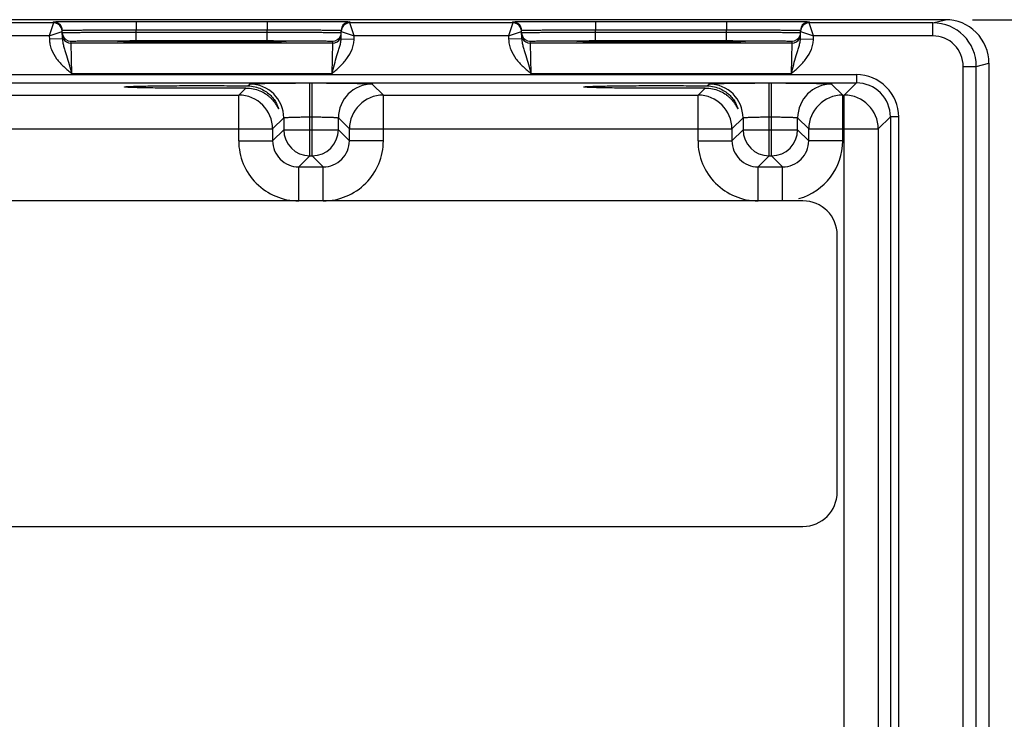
# Model space of a CAD drawing. Header units: inches. Extents: x 0 to 34, y 0 to 22.
# Tile 132 of 145: x 22 to 24.3, y 18.3 to 19.9. Entities that reach past the tile are written whole.
import ezdxf

# ---------------------------------------------------------------- set-up
doc = ezdxf.new("R2010")
doc.units = ezdxf.units.IN
doc.header["$LTSCALE"] = 1.87
doc.header["$MEASUREMENT"] = 0
doc.layers.get('0').update_dxf_attribs({"linetype": 'CONTINUOUS'})
doc.layers.add('DIMENSIONS', color=7, linetype='CONTINUOUS')
doc.styles.get("Standard").update_dxf_attribs({"font": 'txt', "width": 0.8})
doc.dimstyles.new('DIMSTYLE_2', dxfattribs={"dimtxt": 0.125, "dimasz": 0.18, "dimexe": 0.125, "dimexo": 0.0625, "dimgap": 0.0625, "dimtad": 0, "dimtih": 1, "dimtoh": 1, "dimzin": 4, "dimdsep": 46, "dimtxsty": 'STANDARD', "dimblk": '_FILLED', "dimblk1": '_FILLED', "dimblk2": '_FILLED', "dimcen": 0.09, "dimadec": 0, "dimazin": 0, "dimtp": 0.01, "dimtm": 0.01, "dimtfac": 1, "dimtofl": 0, "dimtmove": 0, "dimatfit": 3, "dimldrblk": '_FILLED', "dimfxl": 1, "dimtolj": 1, "dimtzin": 4, "dimarcsym": 0})

# ---------------------------------------------------------------- blocks, each defined once
blk = doc.blocks.new('_FILLED')
at = {"color": 0, "linetype": 'BYBLOCK'}
blk.add_solid([(0, 0), (-1, 0.174), (-1, -0.174)], dxfattribs=at)
blk = doc.blocks.new('*D15')
at = {"layer": 'DIMENSIONS', "color": 2, "linetype": 'CONTINUOUS'}
for p, q in [((24.1963, 19.8624), (25.1088, 19.8624)), ((24.9838, 19.8624), (24.9838, 18.3466)), ((24.9838, 16.3934), (24.9838, 18.0966)), ((24.1964, 16.3934), (25.1088, 16.3934))]:
    blk.add_line(p, q, dxfattribs=at)
at = {"layer": 'DIMENSIONS', "color": 2, "linetype": 'CONTINUOUS', "xscale": 0.18, "yscale": 0.18, "zscale": 0.18}
for p, rotation in [((24.9838, 19.8624), 90), ((24.9838, 16.3934), 270)]:
    blk.add_blockref('_FILLED', p, dxfattribs=dict(at, rotation=rotation))
at = {"layer": 'DIMENSIONS', "color": 2, "linetype": 'CONTINUOUS', "insert": (24.9838, 18.2841), "char_height": 0.125, "width": 1.125, "attachment_point": 2, "line_spacing_factor": 0.9}
blk.add_mtext('3.47{\\Ftxt.shx;\\W1.000000;\\H0.125000; }[88.1]', dxfattribs=at)

msp = doc.modelspace()

# ---------------------------------------------------------------- linework, layer by layer
at = {"color": 7, "linetype": 'CONTINUOUS'}
for p, q in [((24.1338, 19.8624), (15.311, 19.8624)), ((22.0855, 19.8552), (22.0854, 19.8577)), ((22.2754, 19.8585), (22.5763, 19.8585)), ((22.2754, 19.8585), (22.2754, 19.8388)), ((22.5763, 19.8585), (22.5763, 19.8388)), ((22.7662, 19.8577), (22.7662, 19.8552)), ((23.1405, 19.8552), (23.1404, 19.8577)), ((23.3304, 19.8585), (23.6313, 19.8585)), ((23.3304, 19.8585), (23.3304, 19.8388)), ((23.6313, 19.8585), (23.6313, 19.8388)), ((23.8212, 19.8577), (23.8212, 19.8552)), ((24.1049, 19.8552), (24.1338, 19.8624)), ((22.0855, 19.8552), (21.7112, 19.8552)), ((22.0855, 19.8552), (22.0756, 19.8252)), ((22.0756, 19.8252), (22.1055, 19.8355)), ((22.1058, 19.8185), (22.1054, 19.838)), ((22.2754, 19.8388), (22.5763, 19.8388)), ((22.2755, 19.8339), (22.2754, 19.8388)), ((22.2755, 19.8339), (22.5762, 19.8339)), ((22.2755, 19.8142), (22.2755, 19.8339)), ((22.5762, 19.8339), (22.5763, 19.8388)), ((22.5762, 19.8142), (22.5762, 19.8339)), ((22.7459, 19.8185), (22.7462, 19.838)), ((22.7462, 19.8355), (22.776, 19.8252)), ((23.1405, 19.8552), (22.7662, 19.8552)), ((22.776, 19.8252), (22.7662, 19.8552)), ((23.1405, 19.8552), (23.1306, 19.8252)), ((23.1306, 19.8252), (23.1605, 19.8355)), ((23.1608, 19.8185), (23.1604, 19.838)), ((23.3304, 19.8388), (23.6313, 19.8388)), ((23.3305, 19.8339), (23.3304, 19.8388)), ((23.3305, 19.8339), (23.6312, 19.8339)), ((23.3305, 19.8142), (23.3305, 19.8339)), ((23.6312, 19.8339), (23.6313, 19.8388)), ((23.6312, 19.8142), (23.6312, 19.8339)), ((23.8009, 19.8185), (23.8012, 19.838)), ((23.8012, 19.8355), (23.831, 19.8252)), ((24.1049, 19.8552), (23.8212, 19.8552)), ((23.831, 19.8252), (23.8212, 19.8552)), ((24.1049, 19.8252), (24.1049, 19.8552)), ((22.0756, 19.8252), (21.721, 19.8252)), ((22.0756, 19.8252), (22.0758, 19.818)), ((22.1058, 19.8185), (22.0758, 19.818)), ((22.1256, 19.8082), (22.1255, 19.8129)), ((22.2321, 19.8124), (22.2352, 19.8127)), ((22.2352, 19.8121), (22.2321, 19.8124)), ((22.2466, 19.8117), (22.2352, 19.8121)), ((22.2368, 19.812), (22.2359, 19.8121)), ((22.2378, 19.812), (22.2368, 19.812)), ((22.2395, 19.8119), (22.2378, 19.812)), ((22.2417, 19.8119), (22.2395, 19.8119)), ((22.2462, 19.8117), (22.2417, 19.8119)), ((22.2533, 19.8116), (22.2462, 19.8117)), ((22.2623, 19.8115), (22.2533, 19.8116)), ((22.2736, 19.8113), (22.2623, 19.8115)), ((22.2875, 19.8112), (22.2736, 19.8113)), ((22.2755, 19.8142), (22.5762, 19.8142)), ((22.3043, 19.8111), (22.2875, 19.8112)), ((22.3241, 19.8109), (22.3043, 19.8111)), ((22.3431, 19.8108), (22.3241, 19.8109)), ((22.5276, 19.8109), (22.5064, 19.8108)), ((22.5458, 19.811), (22.5276, 19.8109)), ((22.5612, 19.8112), (22.5458, 19.811)), ((22.5757, 19.8113), (22.5612, 19.8112)), ((22.5873, 19.8114), (22.5757, 19.8113)), ((22.5966, 19.8116), (22.5873, 19.8114)), ((22.604, 19.8117), (22.5966, 19.8116)), ((22.609, 19.8118), (22.604, 19.8117)), ((22.6165, 19.8121), (22.6051, 19.8117)), ((22.6121, 19.8119), (22.609, 19.8118)), ((22.614, 19.812), (22.6121, 19.8119)), ((22.615, 19.812), (22.614, 19.812)), ((22.6158, 19.8121), (22.615, 19.812)), ((22.6165, 19.8121), (22.6158, 19.8121)), ((22.6165, 19.8127), (22.6196, 19.8124)), ((22.6196, 19.8124), (22.6165, 19.8121)), ((22.7262, 19.8129), (22.7261, 19.8082)), ((22.7459, 19.8185), (22.7759, 19.818)), ((22.7759, 19.818), (22.776, 19.8252)), ((23.1306, 19.8252), (22.776, 19.8252)), ((23.1306, 19.8252), (23.1308, 19.818)), ((23.1608, 19.8185), (23.1308, 19.818)), ((23.1806, 19.8082), (23.1805, 19.8129)), ((23.2871, 19.8124), (23.2902, 19.8127)), ((23.2902, 19.8121), (23.2871, 19.8124)), ((23.3016, 19.8117), (23.2902, 19.8121)), ((23.2913, 19.812), (23.2906, 19.8121)), ((23.2922, 19.812), (23.2913, 19.812)), ((23.2933, 19.812), (23.2922, 19.812)), ((23.2952, 19.8119), (23.2933, 19.812)), ((23.2967, 19.8119), (23.2952, 19.8119)), ((23.3012, 19.8117), (23.2967, 19.8119)), ((23.3083, 19.8116), (23.3012, 19.8117)), ((23.3173, 19.8115), (23.3083, 19.8116)), ((23.3286, 19.8113), (23.3173, 19.8115)), ((23.3425, 19.8112), (23.3286, 19.8113)), ((23.3305, 19.8142), (23.6312, 19.8142)), ((23.3593, 19.8111), (23.3425, 19.8112)), ((23.3791, 19.8109), (23.3593, 19.8111)), ((23.3981, 19.8108), (23.3791, 19.8109)), ((23.5826, 19.8109), (23.5614, 19.8108)), ((23.6008, 19.811), (23.5826, 19.8109)), ((23.6162, 19.8112), (23.6008, 19.811)), ((23.6307, 19.8113), (23.6162, 19.8112)), ((23.6423, 19.8114), (23.6307, 19.8113)), ((23.6516, 19.8116), (23.6423, 19.8114)), ((23.659, 19.8117), (23.6516, 19.8116)), ((23.664, 19.8118), (23.659, 19.8117)), ((23.6715, 19.8121), (23.6601, 19.8117)), ((23.6671, 19.8119), (23.664, 19.8118)), ((23.669, 19.812), (23.6671, 19.8119)), ((23.67, 19.812), (23.669, 19.812)), ((23.6708, 19.8121), (23.67, 19.812)), ((23.6715, 19.8121), (23.6708, 19.8121)), ((23.6715, 19.8127), (23.6746, 19.8124)), ((23.6746, 19.8124), (23.6715, 19.8121)), ((23.7812, 19.8129), (23.7811, 19.8082)), ((23.8009, 19.8185), (23.8309, 19.818)), ((23.8309, 19.818), (23.831, 19.8252)), ((24.1049, 19.8252), (23.831, 19.8252)), ((22.7261, 19.8082), (22.1256, 19.8082)), ((22.1272, 19.7382), (22.1256, 19.8082)), ((22.3643, 19.8108), (22.3431, 19.8108)), ((22.3876, 19.8107), (22.3643, 19.8108)), ((22.4134, 19.8107), (22.3876, 19.8107)), ((22.4365, 19.8107), (22.4134, 19.8107)), ((22.4604, 19.8107), (22.4365, 19.8107)), ((22.4822, 19.8108), (22.4604, 19.8107)), ((22.5064, 19.8108), (22.4822, 19.8108)), ((22.7261, 19.8082), (22.7245, 19.7382)), ((23.7811, 19.8082), (23.1806, 19.8082)), ((23.1822, 19.7382), (23.1806, 19.8082)), ((23.4193, 19.8108), (23.3981, 19.8108)), ((23.4426, 19.8107), (23.4193, 19.8108)), ((23.4684, 19.8107), (23.4426, 19.8107)), ((23.4915, 19.8107), (23.4684, 19.8107)), ((23.5154, 19.8107), (23.4915, 19.8107)), ((23.5372, 19.8108), (23.5154, 19.8107)), ((23.5614, 19.8108), (23.5372, 19.8108)), ((23.7811, 19.8082), (23.7795, 19.7382)), ((24.1749, 19.7552), (24.2049, 19.7552)), ((24.1749, 16.5006), (24.1749, 19.7552)), ((24.2049, 19.7552), (24.2338, 19.7624)), ((24.2049, 16.5006), (24.2049, 19.7552)), ((24.2338, 19.7624), (24.2338, 16.4934)), ((15.5793, 19.7361), (23.9296, 19.7361)), ((22.7245, 19.7382), (22.1272, 19.7382)), ((23.7795, 19.7382), (23.1822, 19.7382)), ((23.9296, 19.7361), (23.9296, 19.7171)), ((15.5793, 19.7171), (23.9296, 19.7171)), ((22.5107, 19.6892), (22.5268, 19.7054)), ((22.5318, 19.7104), (22.5361, 19.7146)), ((22.6741, 19.717), (22.6796, 19.717)), ((22.6741, 19.5496), (22.6741, 19.717)), ((22.6796, 19.5496), (22.6796, 19.717)), ((22.8176, 19.7146), (22.843, 19.6892)), ((23.5657, 19.6892), (23.5818, 19.7054)), ((23.5868, 19.7104), (23.5911, 19.7146)), ((23.7291, 19.717), (23.7346, 19.717)), ((23.7291, 19.5496), (23.7291, 19.717)), ((23.7346, 19.5496), (23.7346, 19.717)), ((23.8726, 19.7146), (23.898, 19.6892)), ((23.9296, 19.7171), (23.9017, 19.6892)), ((21.788, 19.6892), (22.5107, 19.6892)), ((22.5107, 19.5842), (22.5107, 19.6892)), ((22.843, 19.6892), (23.5657, 19.6892)), ((22.843, 19.5842), (22.843, 19.6892)), ((23.5657, 19.5842), (23.5657, 19.6892)), ((23.898, 19.6892), (23.9017, 19.6892)), ((23.898, 19.5842), (23.898, 19.6892)), ((23.9017, 16.5665), (23.9017, 19.6892)), ((22.6141, 19.6366), (22.5887, 19.6113)), ((22.6141, 19.6366), (22.6141, 19.6096)), ((22.6741, 19.639), (22.6796, 19.639)), ((22.7396, 19.6366), (22.765, 19.6113)), ((22.7396, 19.6096), (22.7396, 19.6366)), ((23.6691, 19.6366), (23.6437, 19.6113)), ((23.6691, 19.6366), (23.6691, 19.6096)), ((23.7291, 19.639), (23.7346, 19.639)), ((23.7946, 19.6366), (23.82, 19.6113)), ((23.7946, 19.6096), (23.7946, 19.6366)), ((24.0075, 19.6391), (23.9797, 19.6113)), ((24.0265, 19.6391), (24.0075, 19.6391)), ((24.0075, 19.6391), (24.0075, 16.6167)), ((24.0265, 19.6391), (24.0265, 16.6167)), ((21.71, 19.6113), (22.5887, 19.6113)), ((22.5887, 19.6113), (22.5887, 19.5842)), ((22.6141, 19.6096), (22.5887, 19.5842)), ((22.6141, 19.6096), (22.7396, 19.6096)), ((22.7396, 19.6096), (22.765, 19.5842)), ((22.765, 19.6113), (23.6437, 19.6113)), ((22.765, 19.5842), (22.765, 19.6113)), ((23.6437, 19.6113), (23.6437, 19.5842)), ((23.6691, 19.6096), (23.6437, 19.5842)), ((23.6691, 19.6096), (23.7946, 19.6096)), ((23.7946, 19.6096), (23.82, 19.5842)), ((23.82, 19.6113), (23.9797, 19.6113)), ((23.82, 19.5842), (23.82, 19.6113)), ((23.9797, 19.6113), (23.9797, 16.6445)), ((22.5107, 19.5842), (22.5887, 19.5842)), ((22.843, 19.5842), (22.765, 19.5842)), ((23.5657, 19.5842), (23.6437, 19.5842)), ((23.898, 19.5842), (23.82, 19.5842)), ((22.6741, 19.5496), (22.6487, 19.5242)), ((22.6741, 19.5496), (22.6796, 19.5496)), ((22.6796, 19.5496), (22.705, 19.5242)), ((23.7291, 19.5496), (23.7037, 19.5242)), ((23.7291, 19.5496), (23.7346, 19.5496)), ((23.7346, 19.5496), (23.76, 19.5242)), ((22.6487, 19.5242), (22.705, 19.5242)), ((22.6487, 19.4463), (22.6487, 19.5242)), ((22.705, 19.4463), (22.705, 19.5242)), ((23.7037, 19.5242), (23.76, 19.5242)), ((23.7037, 19.4463), (23.7037, 19.5242)), ((23.76, 19.4463), (23.76, 19.5242)), ((23.8067, 19.4463), (15.6964, 19.4463)), ((23.8854, 18.777), (23.8854, 19.3675)), ((15.6964, 18.6982), (23.8067, 18.6982))]:
    msp.add_line(p, q, dxfattribs=at)
for points in [[(22.2359, 19.8121), (22.2353, 19.8121), (22.235, 19.8121), (22.2348, 19.8121), (22.2346, 19.8121), (22.2344, 19.8121), (22.2343, 19.8122)], [(22.6173, 19.8122), (22.6173, 19.8122), (22.6172, 19.8121), (22.617, 19.8121), (22.6168, 19.8121), (22.6165, 19.8121)], [(23.2906, 19.8121), (23.29, 19.8121), (23.2898, 19.8121), (23.2896, 19.8121), (23.2894, 19.8121), (23.2893, 19.8122)], [(23.6723, 19.8122), (23.6723, 19.8122), (23.6722, 19.8121), (23.672, 19.8121), (23.6718, 19.8121), (23.6715, 19.8121)]]:
    msp.add_lwpolyline(points, dxfattribs=at)
for centre, radius, start, end in [((22.0854, 19.8377), 0.02, 18.8019, 90.0002), ((22.7662, 19.8377), 0.02, 89.9998, 161.1981), ((23.1404, 19.8377), 0.02, 18.8019, 90.0002), ((23.8212, 19.8377), 0.02, 89.9998, 161.1981), ((24.1339, 19.7624), 0.1, 359.9992, 90.0098), ((22.0855, 19.8352), 0.02, 27.5914, 89.9999), ((22.0854, 19.8351), 0.0201, 9.9528, 27.5416), ((22.0853, 19.8376), 0.0201, 1.0528, 18.7474), ((22.0855, 19.8352), 0.02, 8.1808, 9.8983), ((22.0854, 19.8352), 0.02, 1.0074, 8.1804), ((22.7664, 19.8376), 0.0201, 161.2526, 178.9472), ((22.7662, 19.8352), 0.02, 171.8201, 178.9927), ((22.7662, 19.8352), 0.02, 170.102, 171.8197), ((22.7663, 19.8351), 0.0201, 152.3523, 170.0467), ((22.7662, 19.8352), 0.02, 90.0018, 152.4591), ((23.1405, 19.8352), 0.02, 27.5914, 89.9999), ((23.1404, 19.8351), 0.0201, 9.9528, 27.5416), ((23.1403, 19.8376), 0.0201, 1.0528, 18.7474), ((23.1405, 19.8352), 0.02, 8.1808, 9.8983), ((23.1404, 19.8352), 0.02, 1.0074, 8.1804), ((23.8214, 19.8376), 0.0201, 161.2526, 178.9472), ((23.8212, 19.8352), 0.02, 171.8201, 178.9927), ((23.8212, 19.8352), 0.02, 170.102, 171.8197), ((23.8213, 19.8351), 0.0201, 152.3523, 170.0467), ((23.8212, 19.8352), 0.02, 90.0018, 152.4591), ((24.1049, 19.7552), 0.1, 0.0028, 90.0014), ((22.1256, 19.8329), 0.0201, 181.0528, 198.7479), ((22.1255, 19.8329), 0.02, 198.8014, 270.0007), ((22.1256, 19.8282), 0.02, 206.4231, 270.0003), ((22.7261, 19.8282), 0.02, 269.9997, 333.5767), ((22.7262, 19.8329), 0.02, 269.9993, 341.1986), ((22.726, 19.8329), 0.0201, 341.2521, 358.9472), ((23.1806, 19.8329), 0.0201, 181.0528, 198.7479), ((23.1805, 19.8329), 0.02, 198.8014, 270.0007), ((23.1806, 19.8282), 0.02, 206.4231, 270.0003), ((23.7811, 19.8282), 0.02, 269.9997, 333.5767), ((23.7812, 19.8329), 0.02, 269.9993, 341.1986), ((23.781, 19.8329), 0.0201, 341.2521, 358.9472), ((24.1049, 19.7552), 0.07, 0.0037, 90.0053), ((23.9296, 19.6391), 0.097, 359.9966, 90.0034), ((22.5361, 19.6366), 0.078, 0.0209, 89.9791), ((22.8176, 19.6366), 0.078, 90.0209, 179.9791), ((23.5911, 19.6366), 0.078, 0.0209, 89.9791), ((23.8726, 19.6366), 0.078, 90.0209, 179.9791), ((23.9296, 19.6391), 0.078, 359.9901, 90.0099), ((22.5107, 19.6112), 0.078, 0.0209, 89.9791), ((22.843, 19.6112), 0.078, 90.0209, 179.9791), ((23.5657, 19.6112), 0.078, 0.0209, 89.9791), ((23.898, 19.6112), 0.078, 90.0209, 179.9791), ((23.9017, 19.6112), 0.078, 0.0209, 89.9791), ((22.6741, 19.6096), 0.06, 180.021, 269.979), ((22.6796, 19.6096), 0.06, 270.021, 359.979), ((23.7291, 19.6096), 0.06, 180.021, 269.979), ((23.7346, 19.6096), 0.06, 270.021, 359.979), ((22.6487, 19.5842), 0.138, 179.9966, 270.0034), ((22.6487, 19.5842), 0.06, 179.9645, 270.0357), ((22.705, 19.5842), 0.138, 269.9966, 0.0034), ((22.705, 19.5842), 0.06, 269.9656, 0.0346), ((23.7037, 19.5842), 0.138, 179.9966, 270.0034), ((23.7037, 19.5842), 0.06, 179.9645, 270.0357), ((23.76, 19.5842), 0.06, 269.9656, 0.0346), ((23.76, 19.5842), 0.138, 285.8295, 0.0039), ((23.8067, 19.3675), 0.0787, 0, 90), ((23.8067, 18.777), 0.0787, 270, 360)]:
    msp.add_arc(centre, radius, start, end, dxfattribs=at)
for points, knots in [([(22.0854, 19.8577), (22.0854, 19.8577), (22.0855, 19.8577), (22.0857, 19.8577), (22.086, 19.8577), (22.0864, 19.8577), (22.0869, 19.8578), (22.0878, 19.8578), (22.0892, 19.8578), (22.0913, 19.8579), (22.0937, 19.8579), (22.0967, 19.8579), (22.1, 19.858), (22.1038, 19.858), (22.1096, 19.8581), (22.1179, 19.8581), (22.129, 19.8582), (22.1415, 19.8583), (22.1553, 19.8583), (22.1702, 19.8584), (22.1861, 19.8584), (22.2089, 19.8584), (22.2388, 19.8585), (22.263, 19.8585), (22.2754, 19.8585)], [0, 0, 0, 0, 0.000318, 0.001226, 0.002732, 0.004837, 0.007542, 0.010844, 0.019232, 0.029982, 0.043068, 0.058459, 0.076118, 0.096003, 0.118066, 0.168509, 0.226962, 0.292862, 0.365575, 0.444399, 0.528576, 0.617294, 0.804899, 1, 1, 1, 1]), ([(22.5763, 19.8585), (22.5886, 19.8585), (22.6129, 19.8585), (22.6427, 19.8584), (22.6656, 19.8584), (22.6815, 19.8584), (22.6964, 19.8583), (22.7102, 19.8583), (22.7227, 19.8582), (22.7337, 19.8581), (22.742, 19.8581), (22.7479, 19.858), (22.7517, 19.858), (22.755, 19.8579), (22.7579, 19.8579), (22.7604, 19.8579), (22.7624, 19.8578), (22.7639, 19.8578), (22.7648, 19.8578), (22.7653, 19.8577), (22.7657, 19.8577), (22.766, 19.8577), (22.7661, 19.8577), (22.7662, 19.8577), (22.7662, 19.8577)], [0, 0, 0, 0, 0.195101, 0.382706, 0.471424, 0.555601, 0.634425, 0.707138, 0.773038, 0.831491, 0.881934, 0.903997, 0.923882, 0.941541, 0.956932, 0.970019, 0.980768, 0.989156, 0.992458, 0.995163, 0.997268, 0.998775, 0.999682, 1, 1, 1, 1]), ([(23.1404, 19.8577), (23.1404, 19.8577), (23.1405, 19.8577), (23.1407, 19.8577), (23.141, 19.8577), (23.1414, 19.8577), (23.1419, 19.8578), (23.1428, 19.8578), (23.1442, 19.8578), (23.1463, 19.8579), (23.1487, 19.8579), (23.1517, 19.8579), (23.155, 19.858), (23.1588, 19.858), (23.1646, 19.8581), (23.1729, 19.8581), (23.184, 19.8582), (23.1965, 19.8583), (23.2103, 19.8583), (23.2252, 19.8584), (23.2411, 19.8584), (23.2639, 19.8584), (23.2938, 19.8585), (23.318, 19.8585), (23.3304, 19.8585)], [0, 0, 0, 0, 0.000318, 0.001226, 0.002732, 0.004837, 0.007542, 0.010844, 0.019232, 0.029982, 0.043068, 0.058459, 0.076118, 0.096003, 0.118066, 0.168509, 0.226962, 0.292862, 0.365575, 0.444399, 0.528576, 0.617294, 0.804899, 1, 1, 1, 1]), ([(23.6313, 19.8585), (23.6436, 19.8585), (23.6679, 19.8585), (23.6977, 19.8584), (23.7206, 19.8584), (23.7365, 19.8584), (23.7514, 19.8583), (23.7652, 19.8583), (23.7777, 19.8582), (23.7887, 19.8581), (23.797, 19.8581), (23.8029, 19.858), (23.8067, 19.858), (23.81, 19.8579), (23.8129, 19.8579), (23.8154, 19.8579), (23.8174, 19.8578), (23.8189, 19.8578), (23.8198, 19.8578), (23.8203, 19.8577), (23.8207, 19.8577), (23.821, 19.8577), (23.8211, 19.8577), (23.8212, 19.8577), (23.8212, 19.8577)], [0, 0, 0, 0, 0.195101, 0.382706, 0.471424, 0.555601, 0.634425, 0.707138, 0.773038, 0.831491, 0.881934, 0.903997, 0.923882, 0.941541, 0.956932, 0.970019, 0.980768, 0.989156, 0.992458, 0.995163, 0.997268, 0.998775, 0.999682, 1, 1, 1, 1]), ([(22.1054, 19.838), (22.1054, 19.838), (22.1055, 19.8381), (22.1056, 19.8381), (22.1059, 19.8381), (22.1063, 19.8381), (22.1067, 19.8382), (22.1075, 19.8382), (22.1088, 19.8382), (22.1106, 19.8383), (22.1129, 19.8383), (22.1155, 19.8384), (22.1185, 19.8384), (22.1219, 19.8385), (22.1271, 19.8385), (22.1345, 19.8386), (22.1444, 19.8387), (22.1556, 19.8387), (22.1679, 19.8388), (22.1812, 19.8388), (22.1955, 19.8389), (22.2159, 19.8389), (22.2426, 19.8389), (22.2643, 19.8389), (22.2754, 19.8388)], [0, 0, 0, 0, 0.000343, 0.001258, 0.002769, 0.004877, 0.007583, 0.010885, 0.019274, 0.030023, 0.043108, 0.058497, 0.076155, 0.096037, 0.118099, 0.168538, 0.226986, 0.292883, 0.365592, 0.444414, 0.528588, 0.617304, 0.804905, 1, 1, 1, 1]), ([(22.1055, 19.8326), (22.1055, 19.8326), (22.1056, 19.8326), (22.1057, 19.8326), (22.106, 19.8326), (22.1064, 19.8327), (22.1068, 19.8327), (22.1076, 19.8327), (22.1089, 19.8328), (22.1107, 19.8328), (22.113, 19.8329), (22.1156, 19.8329), (22.1186, 19.833), (22.1219, 19.833), (22.1272, 19.8331), (22.1346, 19.8332), (22.1445, 19.8333), (22.1557, 19.8334), (22.168, 19.8334), (22.1813, 19.8335), (22.1956, 19.8336), (22.216, 19.8337), (22.2427, 19.8338), (22.2644, 19.8339), (22.2755, 19.8339)], [0, 0, 0, 0, 0.00033, 0.001241, 0.002749, 0.004856, 0.007562, 0.010864, 0.019252, 0.030002, 0.043087, 0.058478, 0.076136, 0.09602, 0.118081, 0.168521, 0.226971, 0.292867, 0.365577, 0.444399, 0.528574, 0.617291, 0.804896, 1, 1, 1, 1]), ([(22.5762, 19.8339), (22.5873, 19.8339), (22.6089, 19.8338), (22.6356, 19.8337), (22.6561, 19.8336), (22.6703, 19.8335), (22.6837, 19.8334), (22.696, 19.8334), (22.7072, 19.8333), (22.7171, 19.8332), (22.7245, 19.8331), (22.7297, 19.833), (22.7331, 19.833), (22.7361, 19.8329), (22.7387, 19.8329), (22.7409, 19.8328), (22.7428, 19.8328), (22.744, 19.8327), (22.7448, 19.8327), (22.7453, 19.8327), (22.7457, 19.8326), (22.7459, 19.8326), (22.7461, 19.8326), (22.7462, 19.8326), (22.7462, 19.8326)], [0, 0, 0, 0, 0.195104, 0.382709, 0.471426, 0.555601, 0.634423, 0.707132, 0.773029, 0.831478, 0.881918, 0.90398, 0.923864, 0.941522, 0.956912, 0.969998, 0.980748, 0.989136, 0.992438, 0.995144, 0.997251, 0.998759, 0.99967, 1, 1, 1, 1]), ([(22.5763, 19.8388), (22.5873, 19.8389), (22.609, 19.8389), (22.6357, 19.8389), (22.6562, 19.8389), (22.6704, 19.8388), (22.6838, 19.8388), (22.6961, 19.8387), (22.7073, 19.8387), (22.7172, 19.8386), (22.7246, 19.8385), (22.7298, 19.8385), (22.7332, 19.8384), (22.7362, 19.8384), (22.7388, 19.8383), (22.741, 19.8383), (22.7429, 19.8382), (22.7441, 19.8382), (22.7449, 19.8382), (22.7454, 19.8381), (22.7458, 19.8381), (22.746, 19.8381), (22.7461, 19.8381), (22.7462, 19.838), (22.7462, 19.838)], [0, 0, 0, 0, 0.195095, 0.382696, 0.471411, 0.555586, 0.634408, 0.707117, 0.773013, 0.831462, 0.881901, 0.903962, 0.923845, 0.941503, 0.956892, 0.969977, 0.980726, 0.989114, 0.992417, 0.995123, 0.997231, 0.998742, 0.999657, 1, 1, 1, 1]), ([(23.1604, 19.838), (23.1604, 19.838), (23.1605, 19.8381), (23.1606, 19.8381), (23.1609, 19.8381), (23.1613, 19.8381), (23.1617, 19.8382), (23.1625, 19.8382), (23.1638, 19.8382), (23.1656, 19.8383), (23.1679, 19.8383), (23.1705, 19.8384), (23.1735, 19.8384), (23.1769, 19.8385), (23.1821, 19.8385), (23.1895, 19.8386), (23.1994, 19.8387), (23.2106, 19.8387), (23.2229, 19.8388), (23.2362, 19.8388), (23.2505, 19.8389), (23.2709, 19.8389), (23.2976, 19.8389), (23.3193, 19.8389), (23.3304, 19.8388)], [0, 0, 0, 0, 0.000343, 0.001258, 0.002769, 0.004877, 0.007583, 0.010885, 0.019274, 0.030023, 0.043108, 0.058497, 0.076155, 0.096037, 0.118099, 0.168538, 0.226986, 0.292883, 0.365592, 0.444414, 0.528588, 0.617304, 0.804905, 1, 1, 1, 1]), ([(23.1605, 19.8326), (23.1605, 19.8326), (23.1606, 19.8326), (23.1607, 19.8326), (23.161, 19.8326), (23.1614, 19.8327), (23.1618, 19.8327), (23.1626, 19.8327), (23.1639, 19.8328), (23.1657, 19.8328), (23.168, 19.8329), (23.1706, 19.8329), (23.1736, 19.833), (23.1769, 19.833), (23.1822, 19.8331), (23.1896, 19.8332), (23.1995, 19.8333), (23.2107, 19.8334), (23.223, 19.8334), (23.2363, 19.8335), (23.2506, 19.8336), (23.271, 19.8337), (23.2977, 19.8338), (23.3194, 19.8339), (23.3305, 19.8339)], [0, 0, 0, 0, 0.00033, 0.001241, 0.002749, 0.004856, 0.007562, 0.010864, 0.019252, 0.030002, 0.043087, 0.058478, 0.076136, 0.09602, 0.118081, 0.168521, 0.226971, 0.292867, 0.365577, 0.444399, 0.528574, 0.617291, 0.804896, 1, 1, 1, 1]), ([(23.6312, 19.8339), (23.6423, 19.8339), (23.6639, 19.8338), (23.6906, 19.8337), (23.7111, 19.8336), (23.7253, 19.8335), (23.7387, 19.8334), (23.751, 19.8334), (23.7622, 19.8333), (23.7721, 19.8332), (23.7795, 19.8331), (23.7847, 19.833), (23.7881, 19.833), (23.7911, 19.8329), (23.7937, 19.8329), (23.7959, 19.8328), (23.7978, 19.8328), (23.799, 19.8327), (23.7998, 19.8327), (23.8003, 19.8327), (23.8007, 19.8326), (23.8009, 19.8326), (23.8011, 19.8326), (23.8012, 19.8326), (23.8012, 19.8326)], [0, 0, 0, 0, 0.195104, 0.382709, 0.471426, 0.555601, 0.634423, 0.707132, 0.773029, 0.831478, 0.881918, 0.90398, 0.923864, 0.941522, 0.956912, 0.969998, 0.980748, 0.989136, 0.992438, 0.995144, 0.997251, 0.998759, 0.99967, 1, 1, 1, 1]), ([(23.6313, 19.8388), (23.6423, 19.8389), (23.664, 19.8389), (23.6907, 19.8389), (23.7112, 19.8389), (23.7254, 19.8388), (23.7388, 19.8388), (23.7511, 19.8387), (23.7623, 19.8387), (23.7722, 19.8386), (23.7796, 19.8385), (23.7848, 19.8385), (23.7882, 19.8384), (23.7912, 19.8384), (23.7938, 19.8383), (23.796, 19.8383), (23.7979, 19.8382), (23.7991, 19.8382), (23.7999, 19.8382), (23.8004, 19.8381), (23.8008, 19.8381), (23.801, 19.8381), (23.8011, 19.8381), (23.8012, 19.838), (23.8012, 19.838)], [0, 0, 0, 0, 0.195095, 0.382696, 0.471411, 0.555586, 0.634408, 0.707117, 0.773013, 0.831462, 0.881901, 0.903962, 0.923845, 0.941503, 0.956892, 0.969977, 0.980726, 0.989114, 0.992417, 0.995123, 0.997231, 0.998742, 0.999657, 1, 1, 1, 1]), ([(22.0758, 19.818), (22.0758, 19.8139), (22.0768, 19.8058), (22.0815, 19.7901), (22.0919, 19.7722), (22.1086, 19.7542), (22.121, 19.7436), (22.1272, 19.7382)], [0, 0, 0, 0, 0.125018, 0.250068, 0.499708, 0.749755, 1, 1, 1, 1]), ([(22.1058, 19.8185), (22.1058, 19.8152), (22.1067, 19.8086), (22.1092, 19.799), (22.1122, 19.7895), (22.1163, 19.7764), (22.1214, 19.7593), (22.1252, 19.7454), (22.1272, 19.7382)], [0, 0, 0, 0, 0.120104, 0.238268, 0.357052, 0.478569, 0.733305, 1, 1, 1, 1]), ([(22.1255, 19.8129), (22.1255, 19.8129), (22.1256, 19.813), (22.1257, 19.813), (22.126, 19.813), (22.1264, 19.8131), (22.1273, 19.8131), (22.1285, 19.8132), (22.1301, 19.8132), (22.1321, 19.8133), (22.1344, 19.8134), (22.1381, 19.8134), (22.1436, 19.8135), (22.1512, 19.8137), (22.1599, 19.8138), (22.1698, 19.8138), (22.1806, 19.8139), (22.1924, 19.814), (22.205, 19.8141), (22.223, 19.8141), (22.2466, 19.8142), (22.2657, 19.8142), (22.2755, 19.8142)], [0, 0, 0, 0, 0.000367, 0.001291, 0.002806, 0.004918, 0.010931, 0.019321, 0.030071, 0.043156, 0.058545, 0.076201, 0.118142, 0.168576, 0.22702, 0.29291, 0.365614, 0.444431, 0.5286, 0.617312, 0.804907, 1, 1, 1, 1]), ([(22.2352, 19.8127), (22.2381, 19.8128), (22.2459, 19.813), (22.26, 19.8133), (22.2792, 19.8135), (22.3029, 19.8137), (22.3302, 19.8139), (22.3716, 19.814), (22.4258, 19.8141), (22.4801, 19.814), (22.5215, 19.8139), (22.5488, 19.8137), (22.5724, 19.8135), (22.5916, 19.8133), (22.6058, 19.813), (22.6135, 19.8128), (22.6165, 19.8127)], [0, 0, 0, 0, 0.0232, 0.0608, 0.111657, 0.174242, 0.246665, 0.326737, 0.500006, 0.673274, 0.753345, 0.825766, 0.88835, 0.939205, 0.976802, 1, 1, 1, 1]), ([(22.6051, 19.8117), (22.5954, 19.8115), (22.5716, 19.8112), (22.5307, 19.8109), (22.4807, 19.8107), (22.4259, 19.8107), (22.3711, 19.8107), (22.3211, 19.8109), (22.2801, 19.8112), (22.2563, 19.8115), (22.2466, 19.8117)], [0, 0, 0, 0, 0.081295, 0.198871, 0.342544, 0.499869, 0.657212, 0.800938, 0.918598, 1, 1, 1, 1]), ([(22.5762, 19.8142), (22.586, 19.8142), (22.6051, 19.8142), (22.6287, 19.8141), (22.6467, 19.8141), (22.6593, 19.814), (22.671, 19.8139), (22.6819, 19.8138), (22.6918, 19.8138), (22.7005, 19.8137), (22.708, 19.8135), (22.7135, 19.8134), (22.7173, 19.8134), (22.7196, 19.8133), (22.7216, 19.8132), (22.7232, 19.8132), (22.7244, 19.8131), (22.7252, 19.8131), (22.7257, 19.813), (22.726, 19.813), (22.7261, 19.813), (22.7262, 19.8129), (22.7262, 19.8129)], [0, 0, 0, 0, 0.195093, 0.382688, 0.4714, 0.555569, 0.634386, 0.70709, 0.77298, 0.831424, 0.881858, 0.923799, 0.941455, 0.956844, 0.969929, 0.980679, 0.989069, 0.995082, 0.997194, 0.998709, 0.999633, 1, 1, 1, 1]), ([(22.7245, 19.7382), (22.7265, 19.7454), (22.7303, 19.7593), (22.7354, 19.7764), (22.7395, 19.7895), (22.7424, 19.799), (22.7449, 19.8086), (22.7458, 19.8152), (22.7459, 19.8185)], [0, 0, 0, 0, 0.266695, 0.521431, 0.642948, 0.761732, 0.879896, 1, 1, 1, 1]), ([(22.7245, 19.7382), (22.7307, 19.7436), (22.743, 19.7542), (22.7597, 19.7723), (22.7701, 19.7901), (22.7749, 19.8058), (22.7758, 19.8139), (22.7759, 19.818)], [0, 0, 0, 0, 0.250256, 0.500306, 0.74994, 0.874987, 1, 1, 1, 1]), ([(23.1308, 19.818), (23.1308, 19.8139), (23.1318, 19.8058), (23.1365, 19.7901), (23.1469, 19.7722), (23.1636, 19.7542), (23.176, 19.7436), (23.1822, 19.7382)], [0, 0, 0, 0, 0.125018, 0.250068, 0.499708, 0.749755, 1, 1, 1, 1]), ([(23.1608, 19.8185), (23.1608, 19.8152), (23.1617, 19.8086), (23.1642, 19.799), (23.1672, 19.7895), (23.1713, 19.7764), (23.1764, 19.7593), (23.1802, 19.7454), (23.1822, 19.7382)], [0, 0, 0, 0, 0.120104, 0.238268, 0.357052, 0.478569, 0.733305, 1, 1, 1, 1]), ([(23.1805, 19.8129), (23.1805, 19.8129), (23.1806, 19.813), (23.1807, 19.813), (23.181, 19.813), (23.1814, 19.8131), (23.1823, 19.8131), (23.1835, 19.8132), (23.1851, 19.8132), (23.1871, 19.8133), (23.1894, 19.8134), (23.1931, 19.8134), (23.1986, 19.8135), (23.2062, 19.8137), (23.2149, 19.8138), (23.2248, 19.8138), (23.2356, 19.8139), (23.2474, 19.814), (23.26, 19.8141), (23.278, 19.8141), (23.3016, 19.8142), (23.3207, 19.8142), (23.3305, 19.8142)], [0, 0, 0, 0, 0.000367, 0.001291, 0.002806, 0.004918, 0.010931, 0.019321, 0.030071, 0.043156, 0.058545, 0.076201, 0.118142, 0.168576, 0.22702, 0.29291, 0.365614, 0.444431, 0.5286, 0.617312, 0.804907, 1, 1, 1, 1]), ([(23.2902, 19.8127), (23.2931, 19.8128), (23.3009, 19.813), (23.315, 19.8133), (23.3342, 19.8135), (23.3579, 19.8137), (23.3852, 19.8139), (23.4266, 19.814), (23.4808, 19.8141), (23.5351, 19.814), (23.5765, 19.8139), (23.6038, 19.8137), (23.6274, 19.8135), (23.6466, 19.8133), (23.6608, 19.813), (23.6685, 19.8128), (23.6715, 19.8127)], [0, 0, 0, 0, 0.0232, 0.0608, 0.111657, 0.174242, 0.246665, 0.326737, 0.500006, 0.673274, 0.753345, 0.825766, 0.88835, 0.939205, 0.976802, 1, 1, 1, 1]), ([(23.6601, 19.8117), (23.6504, 19.8115), (23.6266, 19.8112), (23.5857, 19.8109), (23.5357, 19.8107), (23.4809, 19.8107), (23.4261, 19.8107), (23.3761, 19.8109), (23.3351, 19.8112), (23.3113, 19.8115), (23.3016, 19.8117)], [0, 0, 0, 0, 0.081295, 0.198871, 0.342544, 0.499869, 0.657212, 0.800938, 0.918598, 1, 1, 1, 1]), ([(23.6312, 19.8142), (23.641, 19.8142), (23.6601, 19.8142), (23.6837, 19.8141), (23.7017, 19.8141), (23.7143, 19.814), (23.726, 19.8139), (23.7369, 19.8138), (23.7468, 19.8138), (23.7555, 19.8137), (23.763, 19.8135), (23.7685, 19.8134), (23.7723, 19.8134), (23.7746, 19.8133), (23.7766, 19.8132), (23.7782, 19.8132), (23.7794, 19.8131), (23.7802, 19.8131), (23.7807, 19.813), (23.781, 19.813), (23.7811, 19.813), (23.7812, 19.8129), (23.7812, 19.8129)], [0, 0, 0, 0, 0.195093, 0.382688, 0.4714, 0.555569, 0.634386, 0.70709, 0.77298, 0.831424, 0.881858, 0.923799, 0.941455, 0.956844, 0.969929, 0.980679, 0.989069, 0.995082, 0.997194, 0.998709, 0.999633, 1, 1, 1, 1]), ([(23.7795, 19.7382), (23.7815, 19.7454), (23.7853, 19.7593), (23.7904, 19.7764), (23.7945, 19.7895), (23.7974, 19.799), (23.7999, 19.8086), (23.8008, 19.8152), (23.8009, 19.8185)], [0, 0, 0, 0, 0.266695, 0.521431, 0.642948, 0.761732, 0.879896, 1, 1, 1, 1]), ([(23.7795, 19.7382), (23.7857, 19.7436), (23.798, 19.7542), (23.8147, 19.7723), (23.8251, 19.7901), (23.8299, 19.8058), (23.8308, 19.8139), (23.8309, 19.818)], [0, 0, 0, 0, 0.250256, 0.500306, 0.74994, 0.874987, 1, 1, 1, 1]), ([(22.2487, 19.7079), (22.2487, 19.7079), (22.2488, 19.708), (22.2491, 19.7081), (22.2497, 19.7082), (22.2504, 19.7083), (22.2514, 19.7084), (22.253, 19.7086), (22.2556, 19.7088), (22.2594, 19.709), (22.2639, 19.7092), (22.2692, 19.7093), (22.2753, 19.7095), (22.2821, 19.7097), (22.2924, 19.7099), (22.3069, 19.7102), (22.326, 19.7105), (22.3469, 19.7107), (22.3693, 19.7108), (22.3929, 19.7109), (22.417, 19.711), (22.4492, 19.711), (22.4875, 19.7108), (22.5176, 19.7106), (22.5318, 19.7104)], [0, 0, 0, 0, 0.000527, 0.001708, 0.003612, 0.006247, 0.009612, 0.013706, 0.02406, 0.037276, 0.053316, 0.072106, 0.09354, 0.117502, 0.143877, 0.203414, 0.271045, 0.345417, 0.425153, 0.50873, 0.594532, 0.680934, 0.848958, 1, 1, 1, 1]), ([(22.5268, 19.7054), (22.5126, 19.7052), (22.4826, 19.7049), (22.4445, 19.7048), (22.4129, 19.7048), (22.3892, 19.7049), (22.3661, 19.705), (22.3442, 19.7051), (22.3238, 19.7054), (22.3053, 19.7056), (22.2912, 19.7059), (22.2811, 19.7061), (22.2745, 19.7063), (22.2687, 19.7065), (22.2635, 19.7067), (22.2591, 19.7068), (22.2555, 19.707), (22.2529, 19.7072), (22.2513, 19.7074), (22.2504, 19.7075), (22.2497, 19.7076), (22.2491, 19.7077), (22.2488, 19.7077), (22.2487, 19.7078), (22.2487, 19.7079)], [0, 0, 0, 0, 0.153931, 0.323259, 0.409812, 0.495497, 0.578742, 0.657983, 0.731767, 0.798767, 0.857675, 0.883759, 0.90745, 0.928637, 0.947208, 0.963061, 0.976127, 0.986373, 0.990428, 0.993765, 0.996382, 0.998278, 0.999463, 1, 1, 1, 1]), ([(22.5268, 19.7054), (22.5327, 19.7054), (22.5438, 19.7044), (22.5592, 19.6996), (22.5702, 19.6937), (22.5777, 19.6883), (22.5827, 19.6841), (22.5871, 19.6798), (22.5909, 19.6754), (22.5942, 19.671), (22.5965, 19.6675), (22.5981, 19.6648), (22.5991, 19.663), (22.6, 19.6614), (22.6006, 19.6602), (22.6011, 19.6594), (22.6013, 19.6589), (22.6016, 19.6585), (22.6018, 19.6582), (22.6019, 19.658), (22.602, 19.6578), (22.6021, 19.6578), (22.6021, 19.6579), (22.6021, 19.6579)], [0, 0, 0, 0, 0.185644, 0.354785, 0.509185, 0.581463, 0.650539, 0.716309, 0.778465, 0.836445, 0.889279, 0.913273, 0.935257, 0.954818, 0.971455, 0.978498, 0.984587, 0.989645, 0.99361, 0.996429, 0.998081, 0.998798, 1, 1, 1, 1]), ([(22.5318, 19.7104), (22.5374, 19.7103), (22.548, 19.709), (22.5624, 19.7039), (22.5745, 19.6968), (22.5843, 19.6884), (22.5908, 19.6807), (22.595, 19.6745), (22.5974, 19.6701), (22.5994, 19.666), (22.6007, 19.6629), (22.6014, 19.6607), (22.6018, 19.6595), (22.602, 19.6586), (22.6021, 19.6581), (22.6021, 19.6579)], [0, 0, 0, 0, 0.177021, 0.338584, 0.48702, 0.624172, 0.750197, 0.808457, 0.862718, 0.91175, 0.953416, 0.970472, 0.984301, 0.994309, 1, 1, 1, 1]), ([(22.5361, 19.7146), (22.5362, 19.7147), (22.5365, 19.7148), (22.5371, 19.7149), (22.538, 19.715), (22.5392, 19.7151), (22.5408, 19.7152), (22.5435, 19.7154), (22.5477, 19.7156), (22.5535, 19.7158), (22.5605, 19.716), (22.5686, 19.7161), (22.5776, 19.7163), (22.5876, 19.7165), (22.6024, 19.7166), (22.6225, 19.7168), (22.6478, 19.717), (22.6652, 19.717), (22.6741, 19.717)], [0, 0, 0, 0, 0.002193, 0.006647, 0.013412, 0.022485, 0.033853, 0.04749, 0.081447, 0.124043, 0.174882, 0.233486, 0.299305, 0.371722, 0.450054, 0.621468, 0.80711, 1, 1, 1, 1]), ([(22.6796, 19.717), (22.6885, 19.717), (22.7059, 19.717), (22.7312, 19.7168), (22.7513, 19.7166), (22.7661, 19.7165), (22.776, 19.7163), (22.7851, 19.7161), (22.7932, 19.716), (22.8002, 19.7158), (22.806, 19.7156), (22.8102, 19.7154), (22.8129, 19.7152), (22.8144, 19.7151), (22.8157, 19.715), (22.8166, 19.7149), (22.8172, 19.7148), (22.8175, 19.7147), (22.8176, 19.7146)], [0, 0, 0, 0, 0.19289, 0.378532, 0.549946, 0.628278, 0.700695, 0.766514, 0.825118, 0.875957, 0.918553, 0.95251, 0.966147, 0.977515, 0.986588, 0.993353, 0.997807, 1, 1, 1, 1]), ([(23.3037, 19.7079), (23.3037, 19.7079), (23.3038, 19.708), (23.3041, 19.7081), (23.3047, 19.7082), (23.3054, 19.7083), (23.3064, 19.7084), (23.308, 19.7086), (23.3106, 19.7088), (23.3144, 19.709), (23.3189, 19.7092), (23.3242, 19.7093), (23.3303, 19.7095), (23.3371, 19.7097), (23.3474, 19.7099), (23.3619, 19.7102), (23.381, 19.7105), (23.4019, 19.7107), (23.4243, 19.7108), (23.4479, 19.7109), (23.472, 19.711), (23.5042, 19.711), (23.5425, 19.7108), (23.5726, 19.7106), (23.5868, 19.7104)], [0, 0, 0, 0, 0.000527, 0.001708, 0.003612, 0.006247, 0.009612, 0.013706, 0.02406, 0.037276, 0.053316, 0.072106, 0.09354, 0.117502, 0.143877, 0.203414, 0.271045, 0.345417, 0.425153, 0.50873, 0.594532, 0.680934, 0.848958, 1, 1, 1, 1]), ([(23.5818, 19.7054), (23.5676, 19.7052), (23.5376, 19.7049), (23.4995, 19.7048), (23.4679, 19.7048), (23.4442, 19.7049), (23.4211, 19.705), (23.3992, 19.7051), (23.3788, 19.7054), (23.3603, 19.7056), (23.3462, 19.7059), (23.3361, 19.7061), (23.3295, 19.7063), (23.3237, 19.7065), (23.3185, 19.7067), (23.3141, 19.7068), (23.3105, 19.707), (23.3079, 19.7072), (23.3063, 19.7074), (23.3054, 19.7075), (23.3047, 19.7076), (23.3041, 19.7077), (23.3038, 19.7077), (23.3037, 19.7078), (23.3037, 19.7079)], [0, 0, 0, 0, 0.153931, 0.323259, 0.409812, 0.495497, 0.578742, 0.657983, 0.731767, 0.798767, 0.857675, 0.883759, 0.90745, 0.928637, 0.947208, 0.963061, 0.976127, 0.986373, 0.990428, 0.993765, 0.996382, 0.998278, 0.999463, 1, 1, 1, 1]), ([(23.5818, 19.7054), (23.5877, 19.7054), (23.5988, 19.7044), (23.6142, 19.6996), (23.6252, 19.6937), (23.6327, 19.6883), (23.6377, 19.6841), (23.6421, 19.6798), (23.6459, 19.6754), (23.6492, 19.671), (23.6515, 19.6675), (23.6531, 19.6648), (23.6541, 19.663), (23.655, 19.6614), (23.6556, 19.6602), (23.6561, 19.6594), (23.6563, 19.6589), (23.6566, 19.6585), (23.6568, 19.6582), (23.6569, 19.658), (23.657, 19.6578), (23.6571, 19.6578), (23.6571, 19.6579), (23.6571, 19.6579)], [0, 0, 0, 0, 0.185644, 0.354785, 0.509185, 0.581463, 0.650539, 0.716309, 0.778465, 0.836445, 0.889279, 0.913273, 0.935257, 0.954818, 0.971455, 0.978498, 0.984587, 0.989645, 0.99361, 0.996429, 0.998081, 0.998798, 1, 1, 1, 1]), ([(23.5868, 19.7104), (23.5924, 19.7103), (23.603, 19.709), (23.6174, 19.7039), (23.6295, 19.6968), (23.6393, 19.6884), (23.6458, 19.6807), (23.65, 19.6745), (23.6524, 19.6701), (23.6544, 19.666), (23.6557, 19.6629), (23.6564, 19.6607), (23.6568, 19.6595), (23.657, 19.6586), (23.6571, 19.6581), (23.6571, 19.6579)], [0, 0, 0, 0, 0.177021, 0.338584, 0.48702, 0.624171, 0.750197, 0.808457, 0.862718, 0.91175, 0.953416, 0.970472, 0.984301, 0.994309, 1, 1, 1, 1]), ([(23.5911, 19.7146), (23.5912, 19.7147), (23.5915, 19.7148), (23.5921, 19.7149), (23.593, 19.715), (23.5942, 19.7151), (23.5958, 19.7152), (23.5985, 19.7154), (23.6027, 19.7156), (23.6085, 19.7158), (23.6155, 19.716), (23.6236, 19.7161), (23.6326, 19.7163), (23.6426, 19.7165), (23.6574, 19.7166), (23.6775, 19.7168), (23.7028, 19.717), (23.7202, 19.717), (23.7291, 19.717)], [0, 0, 0, 0, 0.002193, 0.006647, 0.013412, 0.022485, 0.033853, 0.04749, 0.081447, 0.124043, 0.174882, 0.233486, 0.299305, 0.371722, 0.450054, 0.621468, 0.80711, 1, 1, 1, 1]), ([(23.7346, 19.717), (23.7435, 19.717), (23.7609, 19.717), (23.7862, 19.7168), (23.8063, 19.7166), (23.8211, 19.7165), (23.831, 19.7163), (23.8401, 19.7161), (23.8482, 19.716), (23.8552, 19.7158), (23.861, 19.7156), (23.8652, 19.7154), (23.8679, 19.7152), (23.8694, 19.7151), (23.8707, 19.715), (23.8716, 19.7149), (23.8722, 19.7148), (23.8725, 19.7147), (23.8726, 19.7146)], [0, 0, 0, 0, 0.19289, 0.378532, 0.549946, 0.628278, 0.700695, 0.766514, 0.825118, 0.875957, 0.918553, 0.95251, 0.966147, 0.977515, 0.986588, 0.993353, 0.997807, 1, 1, 1, 1]), ([(22.6141, 19.6366), (22.6141, 19.6367), (22.6142, 19.6368), (22.6147, 19.637), (22.6156, 19.6371), (22.6171, 19.6374), (22.6191, 19.6376), (22.6216, 19.6378), (22.6247, 19.638), (22.6282, 19.6382), (22.6337, 19.6384), (22.6415, 19.6386), (22.6516, 19.6388), (22.6626, 19.639), (22.6702, 19.639), (22.6741, 19.639)], [0, 0, 0, 0, 0.0028, 0.007571, 0.023736, 0.048901, 0.082926, 0.125528, 0.176326, 0.234855, 0.300572, 0.451055, 0.622156, 0.807459, 1, 1, 1, 1]), ([(22.6796, 19.639), (22.6835, 19.639), (22.6911, 19.639), (22.7021, 19.6388), (22.7122, 19.6386), (22.72, 19.6384), (22.7255, 19.6382), (22.729, 19.638), (22.732, 19.6378), (22.7346, 19.6376), (22.7366, 19.6374), (22.7381, 19.6371), (22.739, 19.637), (22.7395, 19.6368), (22.7396, 19.6367), (22.7396, 19.6366)], [0, 0, 0, 0, 0.192541, 0.377844, 0.548945, 0.699428, 0.765145, 0.823674, 0.874472, 0.917074, 0.951099, 0.976264, 0.992429, 0.9972, 1, 1, 1, 1]), ([(23.6691, 19.6366), (23.6691, 19.6367), (23.6692, 19.6368), (23.6697, 19.637), (23.6706, 19.6371), (23.6721, 19.6374), (23.6741, 19.6376), (23.6766, 19.6378), (23.6797, 19.638), (23.6832, 19.6382), (23.6887, 19.6384), (23.6965, 19.6386), (23.7066, 19.6388), (23.7176, 19.639), (23.7252, 19.639), (23.7291, 19.639)], [0, 0, 0, 0, 0.0028, 0.007571, 0.023736, 0.048901, 0.082926, 0.125528, 0.176326, 0.234855, 0.300572, 0.451055, 0.622156, 0.807459, 1, 1, 1, 1]), ([(23.7346, 19.639), (23.7385, 19.639), (23.7461, 19.639), (23.7571, 19.6388), (23.7672, 19.6386), (23.775, 19.6384), (23.7805, 19.6382), (23.784, 19.638), (23.787, 19.6378), (23.7896, 19.6376), (23.7916, 19.6374), (23.7931, 19.6371), (23.794, 19.637), (23.7945, 19.6368), (23.7946, 19.6367), (23.7946, 19.6366)], [0, 0, 0, 0, 0.192541, 0.377844, 0.548945, 0.699428, 0.765145, 0.823674, 0.874472, 0.917074, 0.951099, 0.976264, 0.992429, 0.9972, 1, 1, 1, 1])]:
    msp.add_open_spline(points, degree=3, knots=knots, dxfattribs=at)
for points in [[(22.1055, 19.8355), (22.1054, 19.8386), (22.1046, 19.8417), (22.1032, 19.8444)], [(22.7485, 19.8444), (22.7471, 19.8417), (22.7463, 19.8386), (22.7462, 19.8355)], [(23.1605, 19.8355), (23.1604, 19.8386), (23.1596, 19.8417), (23.1582, 19.8444)], [(23.8035, 19.8444), (23.8021, 19.8417), (23.8013, 19.8386), (23.8012, 19.8355)], [(22.1077, 19.8193), (22.1064, 19.822), (22.1057, 19.825), (22.1056, 19.8279)], [(22.744, 19.8193), (22.7453, 19.822), (22.746, 19.825), (22.7461, 19.8279)], [(23.1627, 19.8193), (23.1614, 19.822), (23.1607, 19.825), (23.1606, 19.8279)], [(23.799, 19.8193), (23.8003, 19.822), (23.801, 19.825), (23.8011, 19.8279)]]:
    msp.add_open_spline(points, degree=3, dxfattribs=at)

# ---------------------------------------------------------------- dimensions: what is measured, and where the dimension line sits
at = {"layer": 'DIMENSIONS', "color": 2, "linetype": 'CONTINUOUS'}
dim = msp.add_linear_dim(base=(24.9838, 16.3934), p1=(24.1338, 19.8624), p2=(24.1339, 16.3934), angle=270, dimstyle='DIMSTYLE_2', dxfattribs=at)
dim.commit()
dim.dimension.update_dxf_attribs({"geometry": '*D15', "text_midpoint": (24.9838, 18.2216), "dimtype": 160})

doc.saveas('drawing.dxf')
